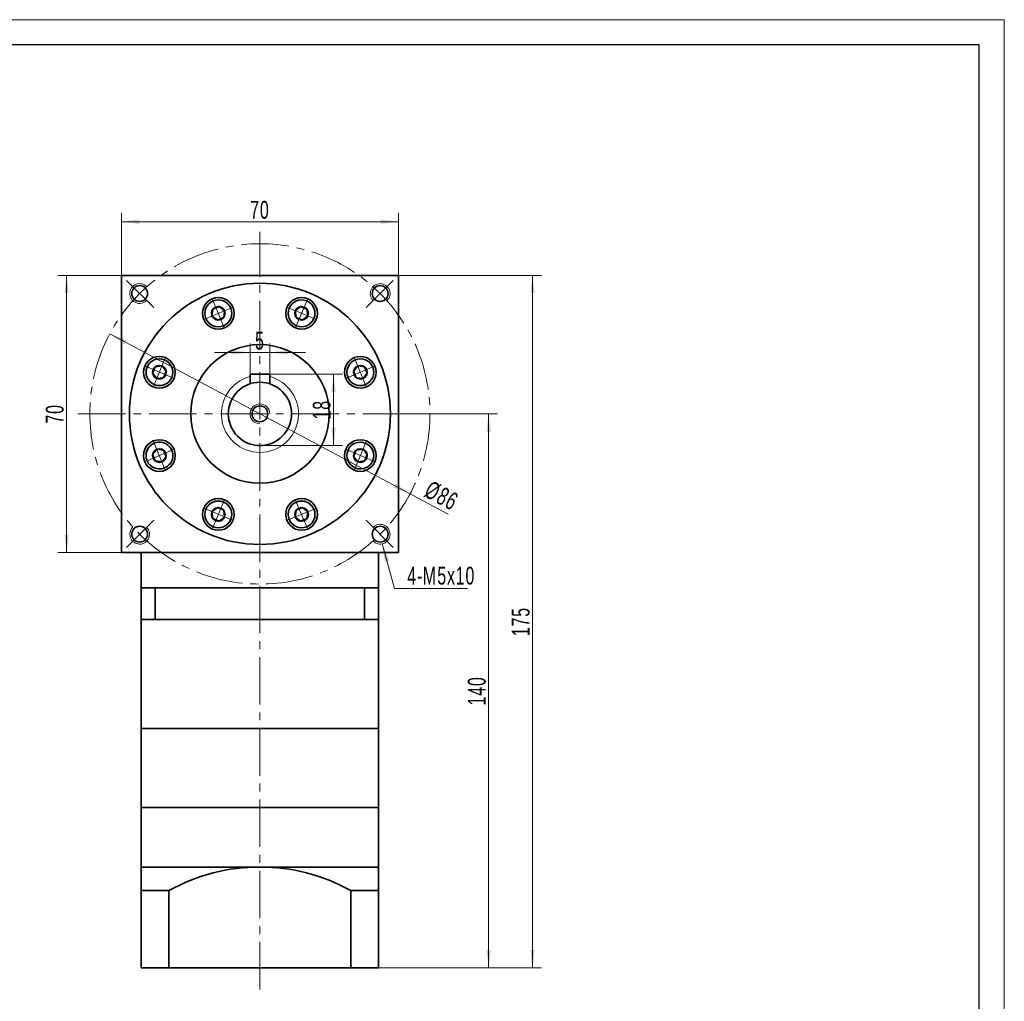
# Model space of a CAD drawing. Header units: millimetres. Extents: x 1405 to 1938, y -22 to 372.
# Tile 3 of 3: x 1689 to 1938, y 106 to 354. Entities that reach past the tile are written whole.
import ezdxf

# ---------------------------------------------------------------- set-up
doc = ezdxf.new("R2010")
doc.units = ezdxf.units.MM
doc.set_wipeout_variables(frame=1)
doc.linetypes.add('点画线', pattern=[18, 12, -2, 2, -2])
doc.layers.get('0').update_dxf_attribs({"lineweight": 35})
for name, color, linetype, lineweight in [('EB0_1', 7, 'Continuous', 35), ('中心线层', 1, '点画线', 18), ('图框_外框线', 7, 'Continuous', 18), ('尺寸线层', 3, 'Continuous', 18), ('粗实线层', 7, 'Continuous', 35)]:
    doc.layers.add(name, color=color, linetype=linetype, lineweight=lineweight)
doc.styles.add('标准', font='txt', dxfattribs={"width": 0.667})
doc.dimstyles.new('a4-1-1.5', dxfattribs={"dimtxt": 4.5, "dimasz": 4.5, "dimexe": 2.25, "dimexo": 0, "dimgap": 0.75, "dimtad": 1, "dimdec": 3, "dimdsep": 46, "dimtxsty": '标准', "dimblk": '_CAXARROW', "dimcen": 0, "dimdle": 9, "dimazin": 2, "dimtfac": 0.707107, "dimtdec": 3, "dimtix": 1, "dimtmove": 2, "dimatfit": 3, "dimfxl": 0, "dimfrac": 2, "dimtolj": 1, "dimarcsym": 0})

# ---------------------------------------------------------------- blocks, each defined once
blk = doc.blocks.new('*X25')
at = {"layer": '尺寸线层', "linetype": 'Continuous'}
for points in [[(1714.68, 303.08), (1719.18, 303.64), (1719.18, 302.52)], [(1784.68, 303.08), (1780.18, 303.64), (1780.18, 302.52)]]:
    blk.add_hatch(color=0, dxfattribs=at).paths.add_polyline_path(points, flags=0)
at = {"layer": '尺寸线层', "color": 0, "linetype": 'Continuous'}
for p, q in [((1714.68, 289.52), (1714.68, 305.33)), ((1784.68, 289.52), (1784.68, 305.33)), ((1714.68, 303.08), (1784.68, 303.08))]:
    blk.add_line(p, q, dxfattribs=at)
at = {"layer": '尺寸线层', "color": 0, "insert": (1749.68, 306.05), "char_height": 4.5, "width": 9, "attachment_point": 5, "line_spacing_factor": 1.15057, "style": '标准'}
blk.add_mtext('\\T1.1;70', dxfattribs=at)
blk = doc.blocks.new('_CAXARROW')
blk.add_hatch(color=0).paths.add_polyline_path([(0, 0), (-1, 0.125), (-1, -0.125)], flags=0)
blk = doc.blocks.new('*X26')
at = {"layer": '尺寸线层', "linetype": 'Continuous'}
for points in [[(1700.8, 289.52), (1701.36, 285.02), (1700.24, 285.02)], [(1700.8, 219.52), (1701.36, 224.02), (1700.24, 224.02)]]:
    blk.add_hatch(color=0, dxfattribs=at).paths.add_polyline_path(points, flags=0)
at = {"layer": '尺寸线层', "color": 0, "linetype": 'Continuous'}
for p, q in [((1714.68, 289.52), (1698.55, 289.52)), ((1700.8, 289.52), (1700.8, 219.52)), ((1714.68, 219.52), (1698.55, 219.52))]:
    blk.add_line(p, q, dxfattribs=at)
at = {"layer": '尺寸线层', "color": 0, "insert": (1697.82, 254.52), "char_height": 4.5, "width": 9, "attachment_point": 5, "rotation": 90, "line_spacing_factor": 1.15057, "style": '标准'}
blk.add_mtext('\\T1.1;70', dxfattribs=at)
blk = doc.blocks.new('*X27')
at = {"layer": '尺寸线层', "linetype": 'Continuous'}
for points in [[(1807.51, 254.52), (1808.07, 250.02), (1806.94, 250.02)], [(1807.51, 114.52), (1808.07, 119.02), (1806.94, 119.02)]]:
    blk.add_hatch(color=0, dxfattribs=at).paths.add_polyline_path(points, flags=0)
at = {"layer": '尺寸线层', "color": 0, "linetype": 'Continuous'}
for p, q in [((1787.68, 254.52), (1809.76, 254.52)), ((1807.51, 254.52), (1807.51, 114.52)), ((1779.68, 114.52), (1809.76, 114.52))]:
    blk.add_line(p, q, dxfattribs=at)
at = {"layer": '尺寸线层', "color": 0, "insert": (1804.53, 184.52), "char_height": 4.5, "width": 11.9606, "attachment_point": 5, "rotation": 90, "line_spacing_factor": 1.15057, "style": '标准'}
blk.add_mtext('\\T1.1;140', dxfattribs=at)
blk = doc.blocks.new('*X28')
at = {"layer": '尺寸线层', "linetype": 'Continuous'}
for points in [[(1818.61, 289.52), (1819.18, 285.02), (1818.05, 285.02)], [(1818.61, 114.52), (1819.18, 119.02), (1818.05, 119.02)]]:
    blk.add_hatch(color=0, dxfattribs=at).paths.add_polyline_path(points, flags=0)
at = {"layer": '尺寸线层', "color": 0, "linetype": 'Continuous'}
for p, q in [((1784.68, 289.52), (1820.86, 289.52)), ((1818.61, 289.52), (1818.61, 114.52)), ((1779.68, 114.52), (1820.86, 114.52))]:
    blk.add_line(p, q, dxfattribs=at)
at = {"layer": '尺寸线层', "color": 0, "insert": (1815.64, 202.02), "char_height": 4.5, "width": 11.6685, "attachment_point": 5, "rotation": 90, "line_spacing_factor": 1.15057, "style": '标准'}
blk.add_mtext('\\T1.1;175', dxfattribs=at)
blk = doc.blocks.new('*X29')
at = {"layer": '中心线层', "linetype": '点画线', "lineweight": 18}
for p, q in [((0, -3.89), (0, 3.89)), ((-3.89, 0), (3.89, 0))]:
    blk.add_line(p, q, dxfattribs=at)
at = {"layer": '粗实线层'}
for p, q in [((-1.73, 0), (-0.87, 1.5)), ((-1.73, 0), (-0.87, -1.5)), ((-0.87, 1.5), (0.87, 1.5)), ((1.73, 0), (0.87, 1.5)), ((1.73, 0), (0.87, 1.5)), ((1.73, 0), (0.87, -1.5)), ((-0.87, -1.5), (0.87, -1.5))]:
    blk.add_line(p, q, dxfattribs=at)
blk.add_circle((0, 0), 1.73, dxfattribs=at)
for start, end in [(0, 180), (180, 360)]:
    blk.add_arc((0, 0), 3.39, start, end, dxfattribs=at)
blk = doc.blocks.new('*X30')
at = {"layer": '尺寸线层', "linetype": 'Continuous'}
for points in [[(1711.72, 274.74), (1715.43, 272.12), (1715.96, 273.12)], [(1787.63, 234.3), (1783.39, 235.92), (1783.92, 236.91)]]:
    blk.add_hatch(color=0, dxfattribs=at).paths.add_polyline_path(points, flags=0)
at = {"layer": '尺寸线层', "color": 0, "linetype": 'Continuous'}
blk.add_line((1797.31, 229.14), (1711.72, 274.74), dxfattribs=at)
at = {"layer": '尺寸线层', "color": 0, "insert": (1795.6, 233.81), "char_height": 4.5, "width": 14.8161, "attachment_point": 5, "rotation": 331.9538, "line_spacing_factor": 1.15057, "style": '标准'}
blk.add_mtext('\\T1.1;%%C86', dxfattribs=at)
blk = doc.blocks.new('*X31')
at = {"layer": '尺寸线层', "linetype": 'Continuous'}
blk.add_hatch(color=0, dxfattribs=at).paths.add_polyline_path([(-4.08, 11.24), (-2.33, 7.05), (-3.42, 6.75)], flags=0)
at = {"layer": '尺寸线层', "color": 0, "linetype": 'Continuous'}
blk.add_line((-4.08, 11.24), (-0.96, 0), dxfattribs=at)
at = {"layer": '尺寸线层', "color": 0}
for p, q in [((-0.96, 0), (0, 0)), ((0, 0), (17.48, 0)), ((0, 0), (0, 0))]:
    blk.add_line(p, q, dxfattribs=at)
at = {"layer": '尺寸线层', "color": 0, "insert": (2.25, 0.9), "char_height": 4.5, "width": 30.4628, "attachment_point": 7, "line_spacing_factor": 1.15057, "style": '标准'}
blk.add_mtext('\\T1.1;4-M5x10', dxfattribs=at)
blk = doc.blocks.new('*X32')
at = {"layer": '尺寸线层', "linetype": 'Continuous'}
for points in [[(1768.3, 264.52), (1768.86, 260.02), (1767.74, 260.02)], [(1768.3, 246.52), (1768.86, 251.02), (1767.74, 251.02)]]:
    blk.add_hatch(color=0, dxfattribs=at).paths.add_polyline_path(points, flags=0)
at = {"layer": '尺寸线层', "color": 0, "linetype": 'Continuous'}
for p, q in [((1752.18, 264.52), (1770.55, 264.52)), ((1768.3, 264.52), (1768.3, 246.52)), ((1749.68, 246.52), (1770.55, 246.52))]:
    blk.add_line(p, q, dxfattribs=at)
at = {"layer": '尺寸线层', "color": 0, "insert": (1765.32, 255.56), "char_height": 4.5, "width": 9, "attachment_point": 5, "rotation": 90, "line_spacing_factor": 1.15057, "style": '标准'}
blk.add_mtext('\\T1.1;18', dxfattribs=at)
blk = doc.blocks.new('*X33')
at = {"layer": '尺寸线层', "linetype": 'Continuous'}
for points in [[(1747.18, 270.04), (1742.68, 269.48), (1742.68, 270.61)], [(1752.18, 270.04), (1756.68, 269.48), (1756.68, 270.61)]]:
    blk.add_hatch(color=0, dxfattribs=at).paths.add_polyline_path(points, flags=0)
at = {"layer": '尺寸线层', "color": 0, "linetype": 'Continuous'}
for p, q in [((1747.18, 264.52), (1747.18, 272.29)), ((1752.18, 264.52), (1752.18, 272.29)), ((1761.18, 270.04), (1738.18, 270.04))]:
    blk.add_line(p, q, dxfattribs=at)
at = {"layer": '尺寸线层', "color": 0, "insert": (1749.68, 272.97), "char_height": 4.5, "width": 9, "attachment_point": 5, "line_spacing_factor": 1.15057, "style": '标准'}
blk.add_mtext('\\T1.1;5', dxfattribs=at)

msp = doc.modelspace()

# ---------------------------------------------------------------- linework, layer by layer
at = {"layer": 'EB0_1'}
for p, q in [((1719.6753, 210.5192), (1719.6753, 175.0192)), ((1779.6753, 210.5192), (1719.6753, 210.5192)), ((1779.6753, 210.5192), (1779.6753, 175.0192)), ((1779.6753, 202.5192), (1719.6753, 202.5192)), ((1719.6753, 155.0192), (1779.6753, 155.0192))]:
    msp.add_line(p, q, dxfattribs=at)
at = {"layer": 'EB0_1', "linetype": 'Continuous', "lineweight": 35}
for p, q in [((1719.6753, 155.0192), (1779.6753, 155.0192)), ((1719.6753, 155.0192), (1719.6753, 132.0192)), ((1779.6753, 114.5192), (1779.6753, 155.0192)), ((1719.6753, 132.0192), (1719.6753, 114.5192)), ((1779.6753, 114.5192), (1719.6753, 114.5192))]:
    msp.add_line(p, q, dxfattribs=at)
at = {"layer": '中心线层'}
for p, q in [((1749.6753, 109.0835), (1749.6753, 300.5192)), ((1722.8326, 281.3618), (1715.9506, 288.2439)), ((1776.5179, 281.3618), (1783.3999, 288.2439)), ((1703.6753, 254.5192), (1795.6753, 254.5192)), ((1722.8326, 227.6766), (1715.9506, 220.7946)), ((1776.5179, 227.6766), (1783.3999, 220.7946))]:
    msp.add_line(p, q, dxfattribs=at)
at = {"layer": '粗实线层'}
for p, q in [((1714.6753, 289.5192), (1714.6753, 219.5192)), ((1714.6753, 289.5192), (1784.6753, 289.5192)), ((1784.6753, 289.5192), (1784.6753, 219.5192)), ((1752.1753, 264.5192), (1747.1753, 264.5192)), ((1747.1753, 264.5192), (1747.1753, 262.1185)), ((1752.1753, 264.5192), (1752.1753, 262.1185)), ((1784.6753, 219.5192), (1714.6753, 219.5192)), ((1719.6753, 210.5192), (1719.6753, 219.5192)), ((1779.6753, 210.5192), (1779.6753, 219.5192)), ((1723.2178, 210.5192), (1723.2178, 202.5192)), ((1776.1328, 210.5192), (1776.1328, 202.5192)), ((1779.6753, 175.0192), (1719.6753, 175.0192)), ((1719.6753, 175.0192), (1719.6753, 155.0192)), ((1779.6753, 155.0192), (1779.6753, 175.0192)), ((1719.6753, 140.0192), (1779.6753, 140.0192)), ((1724.6753, 134.0725), (1719.6753, 134.0725)), ((1726.6753, 134.0725), (1719.6753, 134.0725)), ((1726.6753, 134.0725), (1726.6753, 114.5192)), ((1726.6753, 134.0725), (1726.6753, 114.5192)), ((1772.6753, 134.0725), (1772.6753, 114.5192)), ((1772.6753, 134.0725), (1772.6753, 114.5192)), ((1772.6753, 134.0725), (1779.6753, 134.0725))]:
    msp.add_line(p, q, dxfattribs=at)
for centre, radius in [((1749.6753, 254.5192), 33), ((1719.2697, 284.9248), 2), ((1780.0809, 284.9248), 2), ((1739.1515, 279.9259), 4), ((1749.6753, 254.5192), 17.5), ((1749.6753, 254.5192), 8), ((1749.6753, 254.5192), 2), ((1719.2697, 224.1136), 2), ((1780.0809, 224.1136), 2)]:
    msp.add_circle(centre, radius, dxfattribs=at)
at = {"layer": '粗实线层', "lineweight": 18}
for centre, radius, start, end in [((1719.2697, 284.9248), 2.5, 43.33419, 315), ((1780.0809, 284.9248), 2.5, 313.33419, 225), ((1749.6753, 254.5192), 9.75, 104.857166, 75.142834), ((1749.6753, 254.5192), 2.5, 0, 270), ((1780.0809, 224.1136), 2.5, 223.33419, 135), ((1719.2697, 224.1136), 2.5, 133.33419, 45)]:
    msp.add_arc(centre, radius, start, end, dxfattribs=at)
at = {"layer": '粗实线层'}
msp.add_arc((1749.6753, 92.5675), 47.4517, 61.006989, 118.993011, dxfattribs=at)

# ---------------------------------------------------------------- block references
at = {"layer": '尺寸线层'}
msp.add_blockref('*X31', (1784.6788, 210.4284), dxfattribs=at)

# ---------------------------------------------------------------- dimensions: what is measured, and where the dimension line sits
for base, p1, p2, angle, picture, middle in [((1784.6753, 303.0785), (1714.6753, 289.5192), (1784.6753, 289.5192), 0, '*X25', (1749.6753, 306.0541)), ((1700.7993, 219.5192), (1714.6753, 289.5192), (1714.6753, 219.5192), 270, '*X26', (1697.8236, 254.5192)), ((1818.6128, 114.5192), (1784.6753, 289.5192), (1779.6753, 114.5192), 270, '*X28', (1815.6372, 202.0192)), ((1807.5054, 114.5192), (1787.6753, 254.5192), (1779.6753, 114.5192), 270, '*X27', (1804.5297, 184.5192))]:
    dim = msp.add_linear_dim(base=base, p1=p1, p2=p2, angle=angle, dimstyle='a4-1-1.5', override={"dimsah": 1, "dimtfill": 1, "dimtzin": 8}, dxfattribs=at)
    dim.commit()
    dim.dimension.update_dxf_attribs({"geometry": picture, "text_midpoint": middle})

# ---------------------------------------------------------------- next in the draw order: wipeouts: each hides what was drawn before it
for points in [[(1742.2834, 281.2232), (1742.2753, 281.2426), (1742.2671, 281.262), (1742.2587, 281.2813), (1742.2502, 281.3006), (1742.2416, 281.3198), (1742.2329, 281.339), (1742.2241, 281.3581), (1742.2151, 281.3771), (1742.2061, 281.3961), (1742.1969, 281.4151), (1742.1876, 281.4339), (1742.1781, 281.4528), (1742.1686, 281.4715), (1742.159, 281.4902), (1742.1492, 281.5089), (1742.1393, 281.5275), (1742.1293, 281.546), (1742.1192, 281.5644), (1742.1089, 281.5828), (1742.0986, 281.6012), (1742.0881, 281.6194), (1742.0776, 281.6377), (1742.0669, 281.6558), (1742.0561, 281.6739), (1742.0452, 281.6919), (1742.0341, 281.7098), (1742.023, 281.7277), (1742.0118, 281.7455), (1742.0004, 281.7632), (1741.9889, 281.7808), (1741.9889, 281.7808), (1741.9003, 281.9098), (1741.8059, 282.0345), (1741.7058, 282.1547), (1741.6003, 282.2702), (1741.4895, 282.3806), (1741.3738, 282.4859), (1741.2533, 282.5857), (1741.1283, 282.6798), (1740.9992, 282.7681), (1740.8661, 282.8503), (1740.7294, 282.9263), (1740.5893, 282.9959), (1740.4461, 283.0589), (1740.3002, 283.1153), (1740.1518, 283.1649), (1740.0013, 283.2076), (1739.849, 283.2433), (1739.6952, 283.272), (1739.5403, 283.2935), (1739.3845, 283.3079), (1739.2283, 283.315), (1739.0718, 283.315), (1738.9156, 283.3077), (1738.7598, 283.2932), (1738.6049, 283.2715), (1738.4511, 283.2428), (1738.2988, 283.2069), (1738.1484, 283.1641), (1738, 283.1144), (1737.8542, 283.0578), (1737.8542, 283.0578), (1737.7111, 282.9947), (1737.571, 282.9249), (1737.4344, 282.8488), (1737.3013, 282.7665), (1737.1723, 282.6781), (1737.0474, 282.5839), (1736.927, 282.484), (1736.8114, 282.3786), (1736.7007, 282.2681), (1736.5953, 282.1525), (1736.4953, 282.0322), (1736.4009, 281.9074), (1736.3124, 281.7784), (1736.23, 281.6455), (1736.1538, 281.5089), (1736.0839, 281.3689), (1736.0206, 281.2258), (1735.964, 281.08), (1735.9141, 280.9317), (1735.8712, 280.7813), (1735.8352, 280.6291), (1735.8063, 280.4753), (1735.7845, 280.3204), (1735.7699, 280.1647), (1735.7625, 280.0084), (1735.7623, 279.852), (1735.7693, 279.6957), (1735.7835, 279.5399), (1735.8049, 279.385), (1735.8334, 279.2311), (1735.8334, 279.2311), (1735.8378, 279.2106), (1735.8423, 279.19), (1735.8469, 279.1695), (1735.8517, 279.1489), (1735.8566, 279.1285), (1735.8616, 279.108), (1735.8668, 279.0876), (1735.872, 279.0672), (1735.8774, 279.0469), (1735.8829, 279.0266), (1735.8886, 279.0063), (1735.8944, 278.986), (1735.9003, 278.9658), (1735.9063, 278.9457), (1735.9124, 278.9255), (1735.9187, 278.9054), (1735.9251, 278.8854), (1735.9316, 278.8654), (1735.9383, 278.8454), (1735.945, 278.8255), (1735.9519, 278.8056), (1735.959, 278.7857), (1735.9661, 278.7659), (1735.9734, 278.7462), (1735.9808, 278.7264), (1735.9883, 278.7068), (1735.9959, 278.6872), (1736.0036, 278.6676), (1736.0115, 278.6481), (1736.0195, 278.6286), (1736.0195, 278.6286), (1736.0917, 278.4665), (1736.1723, 278.3083), (1736.261, 278.1546), (1736.3577, 278.0058), (1736.462, 277.8622), (1736.5737, 277.7243), (1736.6925, 277.5924), (1736.8179, 277.4669), (1736.9498, 277.3481), (1737.0878, 277.2364), (1737.2314, 277.1321), (1737.3802, 277.0354), (1737.5339, 276.9467), (1737.692, 276.8661), (1737.8542, 276.7939), (1738.0199, 276.7303), (1738.1887, 276.6755), (1738.3601, 276.6296), (1738.5337, 276.5927), (1738.709, 276.5649), (1738.8855, 276.5463), (1739.0627, 276.5371), (1739.2402, 276.5371), (1739.4174, 276.5463), (1739.594, 276.5649), (1739.7692, 276.5927), (1739.9429, 276.6296), (1740.1143, 276.6755), (1740.2831, 276.7303), (1740.4488, 276.7939), (1740.4488, 276.7939), (1740.6109, 276.8661), (1740.769, 276.9467), (1740.9227, 277.0354), (1741.0716, 277.1321), (1741.2152, 277.2364), (1741.3531, 277.3481), (1741.485, 277.4669), (1741.6105, 277.5924), (1741.7292, 277.7243), (1741.8409, 277.8622), (1741.9453, 278.0058), (1742.0419, 278.1546), (1742.1307, 278.3083), (1742.2112, 278.4665), (1742.2834, 278.6286), (1742.347, 278.7943), (1742.4019, 278.9631), (1742.4478, 279.1345), (1742.4847, 279.3081), (1742.5125, 279.4834), (1742.531, 279.6599), (1742.5403, 279.8372), (1742.5403, 280.0146), (1742.531, 280.1919), (1742.5125, 280.3684), (1742.4847, 280.5437), (1742.4478, 280.7173), (1742.4019, 280.8887), (1742.347, 281.0575)], [(1763.331, 278.6286), (1763.339, 278.6481), (1763.3469, 278.6676), (1763.3546, 278.6872), (1763.3623, 278.7068), (1763.3698, 278.7264), (1763.3772, 278.7462), (1763.3844, 278.7659), (1763.3916, 278.7857), (1763.3986, 278.8056), (1763.4055, 278.8255), (1763.4123, 278.8454), (1763.4189, 278.8654), (1763.4254, 278.8854), (1763.4318, 278.9054), (1763.4381, 278.9255), (1763.4443, 278.9457), (1763.4503, 278.9658), (1763.4562, 278.986), (1763.4619, 279.0063), (1763.4676, 279.0266), (1763.4731, 279.0469), (1763.4785, 279.0672), (1763.4838, 279.0876), (1763.4889, 279.108), (1763.4939, 279.1285), (1763.4988, 279.1489), (1763.5036, 279.1695), (1763.5082, 279.19), (1763.5127, 279.2106), (1763.5171, 279.2311), (1763.5171, 279.2311), (1763.5456, 279.385), (1763.567, 279.5399), (1763.5812, 279.6957), (1763.5883, 279.852), (1763.5881, 280.0084), (1763.5806, 280.1647), (1763.566, 280.3204), (1763.5442, 280.4753), (1763.5153, 280.6291), (1763.4794, 280.7813), (1763.4364, 280.9317), (1763.3865, 281.08), (1763.3299, 281.2258), (1763.2666, 281.3689), (1763.1968, 281.5089), (1763.1205, 281.6455), (1763.0381, 281.7784), (1762.9496, 281.9074), (1762.8553, 282.0322), (1762.7553, 282.1525), (1762.6498, 282.2681), (1762.5392, 282.3786), (1762.4235, 282.484), (1762.3031, 282.5839), (1762.1783, 282.6781), (1762.0492, 282.7665), (1761.9162, 282.8488), (1761.7795, 282.9249), (1761.6395, 282.9947), (1761.4964, 283.0578), (1761.4964, 283.0578), (1761.3505, 283.1144), (1761.2022, 283.1641), (1761.0517, 283.2069), (1760.8994, 283.2428), (1760.7457, 283.2715), (1760.5907, 283.2932), (1760.435, 283.3077), (1760.2787, 283.315), (1760.1223, 283.315), (1759.966, 283.3079), (1759.8102, 283.2935), (1759.6553, 283.272), (1759.5015, 283.2433), (1759.3492, 283.2076), (1759.1987, 283.1649), (1759.0503, 283.1153), (1758.9044, 283.0589), (1758.7613, 282.9959), (1758.6212, 282.9263), (1758.4844, 282.8503), (1758.3513, 282.7681), (1758.2222, 282.6798), (1758.0972, 282.5857), (1757.9768, 282.4859), (1757.861, 282.3806), (1757.7503, 282.2702), (1757.6447, 282.1547), (1757.5446, 282.0345), (1757.4502, 281.9098), (1757.3616, 281.7808), (1757.3616, 281.7808), (1757.3501, 281.7632), (1757.3388, 281.7455), (1757.3275, 281.7277), (1757.3164, 281.7098), (1757.3054, 281.6919), (1757.2945, 281.6739), (1757.2837, 281.6558), (1757.273, 281.6377), (1757.2624, 281.6194), (1757.2519, 281.6012), (1757.2416, 281.5828), (1757.2314, 281.5644), (1757.2212, 281.546), (1757.2112, 281.5275), (1757.2014, 281.5089), (1757.1916, 281.4902), (1757.1819, 281.4715), (1757.1724, 281.4528), (1757.163, 281.4339), (1757.1537, 281.4151), (1757.1445, 281.3961), (1757.1354, 281.3771), (1757.1264, 281.3581), (1757.1176, 281.339), (1757.1089, 281.3198), (1757.1003, 281.3006), (1757.0918, 281.2813), (1757.0835, 281.262), (1757.0752, 281.2426), (1757.0671, 281.2232), (1757.0671, 281.2232), (1757.0035, 281.0575), (1756.9487, 280.8887), (1756.9027, 280.7173), (1756.8658, 280.5437), (1756.8381, 280.3684), (1756.8195, 280.1919), (1756.8102, 280.0146), (1756.8102, 279.8372), (1756.8195, 279.6599), (1756.8381, 279.4834), (1756.8658, 279.3081), (1756.9027, 279.1345), (1756.9487, 278.9631), (1757.0035, 278.7943), (1757.0671, 278.6286), (1757.1393, 278.4665), (1757.2199, 278.3083), (1757.3086, 278.1546), (1757.4053, 278.0058), (1757.5096, 277.8622), (1757.6213, 277.7243), (1757.74, 277.5924), (1757.8655, 277.4669), (1757.9974, 277.3481), (1758.1354, 277.2364), (1758.2789, 277.1321), (1758.4278, 277.0354), (1758.5815, 276.9467), (1758.7396, 276.8661), (1758.9018, 276.7939), (1758.9018, 276.7939), (1759.0675, 276.7303), (1759.2362, 276.6755), (1759.4077, 276.6296), (1759.5813, 276.5927), (1759.7566, 276.5649), (1759.9331, 276.5463), (1760.1103, 276.5371), (1760.2878, 276.5371), (1760.465, 276.5463), (1760.6415, 276.5649), (1760.8168, 276.5927), (1760.9904, 276.6296), (1761.1619, 276.6755), (1761.3307, 276.7303), (1761.4964, 276.7939), (1761.6585, 276.8661), (1761.8166, 276.9467), (1761.9703, 277.0354), (1762.1192, 277.1321), (1762.2628, 277.2364), (1762.4007, 277.3481), (1762.5326, 277.4669), (1762.6581, 277.5924), (1762.7768, 277.7243), (1762.8885, 277.8622), (1762.9928, 278.0058), (1763.0895, 278.1546), (1763.1782, 278.3083), (1763.2588, 278.4665)], [(1725.5659, 268.175), (1725.5464, 268.1829), (1725.5269, 268.1908), (1725.5073, 268.1986), (1725.4877, 268.2062), (1725.468, 268.2137), (1725.4483, 268.2211), (1725.4285, 268.2284), (1725.4087, 268.2355), (1725.3889, 268.2425), (1725.369, 268.2494), (1725.3491, 268.2562), (1725.3291, 268.2628), (1725.3091, 268.2694), (1725.289, 268.2758), (1725.2689, 268.282), (1725.2488, 268.2882), (1725.2286, 268.2942), (1725.2084, 268.3001), (1725.1882, 268.3059), (1725.1679, 268.3115), (1725.1476, 268.3171), (1725.1272, 268.3225), (1725.1069, 268.3277), (1725.0864, 268.3329), (1725.066, 268.3379), (1725.0455, 268.3428), (1725.025, 268.3475), (1725.0045, 268.3522), (1724.9839, 268.3567), (1724.9633, 268.361), (1724.9633, 268.361), (1724.8095, 268.3896), (1724.6545, 268.411), (1724.4988, 268.4252), (1724.3425, 268.4322), (1724.186, 268.432), (1724.0298, 268.4246), (1723.874, 268.41), (1723.7191, 268.3882), (1723.5654, 268.3593), (1723.4131, 268.3233), (1723.2627, 268.2803), (1723.1144, 268.2305), (1722.9686, 268.1738), (1722.8256, 268.1105), (1722.6856, 268.0407), (1722.549, 267.9645), (1722.416, 267.882), (1722.287, 267.7936), (1722.1622, 267.6992), (1722.0419, 267.5992), (1721.9264, 267.4938), (1721.8158, 267.3831), (1721.7105, 267.2675), (1721.6106, 267.1471), (1721.5163, 267.0222), (1721.428, 266.8931), (1721.3456, 266.7601), (1721.2695, 266.6234), (1721.1998, 266.4834), (1721.1366, 266.3403), (1721.1366, 266.3403), (1721.0801, 266.1944), (1721.0304, 266.0461), (1720.9876, 265.8956), (1720.9517, 265.7434), (1720.9229, 265.5896), (1720.9013, 265.4347), (1720.8868, 265.2789), (1720.8795, 265.1227), (1720.8794, 264.9662), (1720.8866, 264.8099), (1720.901, 264.6542), (1720.9225, 264.4992), (1720.9511, 264.3454), (1720.9868, 264.1931), (1721.0295, 264.0426), (1721.0791, 263.8943), (1721.1355, 263.7484), (1721.1986, 263.6052), (1721.2682, 263.4651), (1721.3442, 263.3284), (1721.4264, 263.1953), (1721.5147, 263.0661), (1721.6088, 262.9412), (1721.7086, 262.8207), (1721.8138, 262.705), (1721.9243, 262.5942), (1722.0398, 262.4887), (1722.16, 262.3886), (1722.2847, 262.2941), (1722.4136, 262.2055), (1722.4136, 262.2055), (1722.4313, 262.1941), (1722.449, 262.1827), (1722.4668, 262.1715), (1722.4847, 262.1603), (1722.5026, 262.1493), (1722.5206, 262.1384), (1722.5387, 262.1276), (1722.5568, 262.1169), (1722.575, 262.1063), (1722.5933, 262.0959), (1722.6116, 262.0855), (1722.63, 262.0753), (1722.6485, 262.0652), (1722.667, 262.0552), (1722.6856, 262.0453), (1722.7042, 262.0355), (1722.7229, 262.0259), (1722.7417, 262.0163), (1722.7605, 262.0069), (1722.7794, 261.9976), (1722.7984, 261.9884), (1722.8174, 261.9793), (1722.8364, 261.9704), (1722.8555, 261.9615), (1722.8747, 261.9528), (1722.8939, 261.9442), (1722.9132, 261.9358), (1722.9325, 261.9274), (1722.9519, 261.9192), (1722.9713, 261.911), (1722.9713, 261.911), (1723.137, 261.8474), (1723.3058, 261.7926), (1723.4772, 261.7467), (1723.6508, 261.7098), (1723.8261, 261.682), (1724.0026, 261.6634), (1724.1798, 261.6542), (1724.3573, 261.6542), (1724.5346, 261.6634), (1724.7111, 261.682), (1724.8864, 261.7098), (1725.06, 261.7467), (1725.2314, 261.7926), (1725.4002, 261.8474), (1725.5659, 261.911), (1725.728, 261.9832), (1725.8861, 262.0638), (1726.0398, 262.1525), (1726.1887, 262.2492), (1726.3323, 262.3535), (1726.4702, 262.4652), (1726.6021, 262.584), (1726.7276, 262.7095), (1726.8464, 262.8414), (1726.958, 262.9793), (1727.0624, 263.1229), (1727.159, 263.2717), (1727.2478, 263.4254), (1727.3283, 263.5836), (1727.4005, 263.7457), (1727.4005, 263.7457), (1727.4641, 263.9114), (1727.519, 264.0802), (1727.5649, 264.2516), (1727.6018, 264.4252), (1727.6296, 264.6005), (1727.6481, 264.777), (1727.6574, 264.9543), (1727.6574, 265.1317), (1727.6481, 265.309), (1727.6296, 265.4855), (1727.6018, 265.6608), (1727.5649, 265.8344), (1727.519, 266.0058), (1727.4641, 266.1746), (1727.4005, 266.3403), (1727.3283, 266.5024), (1727.2478, 266.6606), (1727.159, 266.8143), (1727.0624, 266.9631), (1726.958, 267.1067), (1726.8464, 267.2446), (1726.7276, 267.3765), (1726.6021, 267.502), (1726.4702, 267.6208), (1726.3323, 267.7325), (1726.1887, 267.8368), (1726.0398, 267.9334), (1725.8861, 268.0222), (1725.728, 268.1028)], [(1776.3792, 261.911), (1776.3987, 261.9192), (1776.418, 261.9274), (1776.4374, 261.9358), (1776.4566, 261.9442), (1776.4759, 261.9528), (1776.495, 261.9615), (1776.5141, 261.9704), (1776.5332, 261.9793), (1776.5522, 261.9884), (1776.5711, 261.9976), (1776.59, 262.0069), (1776.6088, 262.0163), (1776.6276, 262.0259), (1776.6463, 262.0355), (1776.6649, 262.0453), (1776.6835, 262.0552), (1776.702, 262.0652), (1776.7205, 262.0753), (1776.7389, 262.0855), (1776.7572, 262.0959), (1776.7755, 262.1063), (1776.7937, 262.1169), (1776.8118, 262.1276), (1776.8299, 262.1384), (1776.8479, 262.1493), (1776.8659, 262.1603), (1776.8837, 262.1715), (1776.9015, 262.1827), (1776.9193, 262.1941), (1776.9369, 262.2055), (1776.9369, 262.2055), (1777.0658, 262.2941), (1777.1905, 262.3886), (1777.3108, 262.4887), (1777.4262, 262.5942), (1777.5367, 262.705), (1777.6419, 262.8207), (1777.7417, 262.9412), (1777.8359, 263.0661), (1777.9241, 263.1953), (1778.0064, 263.3284), (1778.0823, 263.4651), (1778.1519, 263.6052), (1778.215, 263.7484), (1778.2714, 263.8943), (1778.321, 264.0426), (1778.3637, 264.1931), (1778.3994, 264.3454), (1778.4281, 264.4992), (1778.4496, 264.6542), (1778.4639, 264.8099), (1778.4711, 264.9662), (1778.471, 265.1227), (1778.4637, 265.2789), (1778.4492, 265.4347), (1778.4276, 265.5896), (1778.3988, 265.7434), (1778.363, 265.8956), (1778.3201, 266.0461), (1778.2704, 266.1944), (1778.2139, 266.3403), (1778.2139, 266.3403), (1778.1507, 266.4834), (1778.081, 266.6234), (1778.0049, 266.7601), (1777.9226, 266.8931), (1777.8342, 267.0222), (1777.74, 267.1471), (1777.6401, 267.2675), (1777.5347, 267.3831), (1777.4241, 267.4938), (1777.3086, 267.5992), (1777.1883, 267.6992), (1777.0635, 267.7936), (1776.9345, 267.882), (1776.8015, 267.9645), (1776.6649, 268.0407), (1776.525, 268.1105), (1776.3819, 268.1738), (1776.2361, 268.2305), (1776.0878, 268.2803), (1775.9374, 268.3233), (1775.7851, 268.3593), (1775.6314, 268.3882), (1775.4765, 268.41), (1775.3207, 268.4246), (1775.1645, 268.432), (1775.008, 268.4322), (1774.8518, 268.4252), (1774.696, 268.411), (1774.541, 268.3896), (1774.3872, 268.361), (1774.3872, 268.361), (1774.3666, 268.3567), (1774.3461, 268.3522), (1774.3255, 268.3475), (1774.305, 268.3428), (1774.2845, 268.3379), (1774.2641, 268.3329), (1774.2437, 268.3277), (1774.2233, 268.3225), (1774.2029, 268.3171), (1774.1826, 268.3115), (1774.1624, 268.3059), (1774.1421, 268.3001), (1774.1219, 268.2942), (1774.1017, 268.2882), (1774.0816, 268.282), (1774.0615, 268.2758), (1774.0414, 268.2694), (1774.0214, 268.2628), (1774.0015, 268.2562), (1773.9815, 268.2494), (1773.9616, 268.2425), (1773.9418, 268.2355), (1773.922, 268.2284), (1773.9022, 268.2211), (1773.8825, 268.2137), (1773.8628, 268.2062), (1773.8432, 268.1986), (1773.8237, 268.1908), (1773.8041, 268.1829), (1773.7847, 268.175), (1773.7847, 268.175), (1773.6225, 268.1028), (1773.4644, 268.0222), (1773.3107, 267.9334), (1773.1618, 267.8368), (1773.0183, 267.7325), (1772.8803, 267.6208), (1772.7484, 267.502), (1772.6229, 267.3765), (1772.5042, 267.2446), (1772.3925, 267.1067), (1772.2882, 266.9631), (1772.1915, 266.8143), (1772.1028, 266.6606), (1772.0222, 266.5024), (1771.95, 266.3403), (1771.8864, 266.1746), (1771.8316, 266.0058), (1771.7856, 265.8344), (1771.7487, 265.6608), (1771.721, 265.4855), (1771.7024, 265.309), (1771.6931, 265.1317), (1771.6931, 264.9543), (1771.7024, 264.777), (1771.721, 264.6005), (1771.7487, 264.4252), (1771.7856, 264.2516), (1771.8316, 264.0802), (1771.8864, 263.9114), (1771.95, 263.7457), (1771.95, 263.7457), (1772.0222, 263.5836), (1772.1028, 263.4254), (1772.1915, 263.2717), (1772.2882, 263.1229), (1772.3925, 262.9793), (1772.5042, 262.8414), (1772.6229, 262.7095), (1772.7484, 262.584), (1772.8803, 262.4652), (1773.0183, 262.3535), (1773.1618, 262.2492), (1773.3107, 262.1525), (1773.4644, 262.0638), (1773.6225, 261.9832), (1773.7847, 261.911), (1773.9503, 261.8474), (1774.1191, 261.7926), (1774.2906, 261.7467), (1774.4642, 261.7098), (1774.6395, 261.682), (1774.816, 261.6634), (1774.9932, 261.6542), (1775.1707, 261.6542), (1775.3479, 261.6634), (1775.5244, 261.682), (1775.6997, 261.7098), (1775.8733, 261.7467), (1776.0448, 261.7926), (1776.2136, 261.8474)], [(1722.9713, 247.1274), (1722.9519, 247.1192), (1722.9325, 247.111), (1722.9132, 247.1027), (1722.8939, 247.0942), (1722.8747, 247.0856), (1722.8555, 247.0769), (1722.8364, 247.068), (1722.8174, 247.0591), (1722.7984, 247.05), (1722.7794, 247.0408), (1722.7605, 247.0315), (1722.7417, 247.0221), (1722.7229, 247.0125), (1722.7042, 247.0029), (1722.6856, 246.9931), (1722.667, 246.9832), (1722.6485, 246.9732), (1722.63, 246.9631), (1722.6116, 246.9529), (1722.5933, 246.9425), (1722.575, 246.9321), (1722.5568, 246.9215), (1722.5387, 246.9108), (1722.5206, 246.9), (1722.5026, 246.8891), (1722.4847, 246.8781), (1722.4668, 246.8669), (1722.449, 246.8557), (1722.4313, 246.8443), (1722.4136, 246.8329), (1722.4136, 246.8329), (1722.2847, 246.7443), (1722.16, 246.6498), (1722.0398, 246.5497), (1721.9243, 246.4442), (1721.8138, 246.3334), (1721.7086, 246.2177), (1721.6088, 246.0972), (1721.5147, 245.9723), (1721.4264, 245.8431), (1721.3442, 245.71), (1721.2682, 245.5733), (1721.1986, 245.4332), (1721.1355, 245.29), (1721.0791, 245.1441), (1721.0295, 244.9958), (1720.9868, 244.8453), (1720.9511, 244.693), (1720.9225, 244.5392), (1720.901, 244.3842), (1720.8866, 244.2285), (1720.8794, 244.0722), (1720.8795, 243.9158), (1720.8868, 243.7595), (1720.9013, 243.6037), (1720.9229, 243.4488), (1720.9517, 243.295), (1720.9876, 243.1428), (1721.0304, 242.9923), (1721.0801, 242.844), (1721.1366, 242.6981), (1721.1366, 242.6981), (1721.1998, 242.555), (1721.2695, 242.415), (1721.3456, 242.2783), (1721.428, 242.1453), (1721.5163, 242.0162), (1721.6106, 241.8913), (1721.7105, 241.771), (1721.8158, 241.6553), (1721.9264, 241.5446), (1722.0419, 241.4392), (1722.1622, 241.3392), (1722.287, 241.2449), (1722.416, 241.1564), (1722.549, 241.0739), (1722.6856, 240.9977), (1722.8256, 240.9279), (1722.9686, 240.8646), (1723.1144, 240.8079), (1723.2627, 240.7581), (1723.4131, 240.7151), (1723.5654, 240.6791), (1723.7191, 240.6502), (1723.874, 240.6284), (1724.0298, 240.6138), (1724.186, 240.6064), (1724.3425, 240.6062), (1724.4988, 240.6132), (1724.6545, 240.6275), (1724.8095, 240.6488), (1724.9633, 240.6774), (1724.9633, 240.6774), (1724.9839, 240.6817), (1725.0045, 240.6862), (1725.025, 240.6909), (1725.0455, 240.6956), (1725.066, 240.7005), (1725.0864, 240.7055), (1725.1069, 240.7107), (1725.1272, 240.716), (1725.1476, 240.7214), (1725.1679, 240.7269), (1725.1882, 240.7325), (1725.2084, 240.7383), (1725.2286, 240.7442), (1725.2488, 240.7502), (1725.2689, 240.7564), (1725.289, 240.7626), (1725.3091, 240.769), (1725.3291, 240.7756), (1725.3491, 240.7822), (1725.369, 240.789), (1725.3889, 240.7959), (1725.4087, 240.8029), (1725.4285, 240.81), (1725.4483, 240.8173), (1725.468, 240.8247), (1725.4877, 240.8322), (1725.5073, 240.8398), (1725.5269, 240.8476), (1725.5464, 240.8555), (1725.5659, 240.8635), (1725.5659, 240.8635), (1725.728, 240.9356), (1725.8861, 241.0162), (1726.0398, 241.105), (1726.1887, 241.2016), (1726.3323, 241.3059), (1726.4702, 241.4176), (1726.6021, 241.5364), (1726.7276, 241.6619), (1726.8464, 241.7938), (1726.958, 241.9317), (1727.0624, 242.0753), (1727.159, 242.2241), (1727.2478, 242.3778), (1727.3283, 242.536), (1727.4005, 242.6981), (1727.4641, 242.8638), (1727.519, 243.0326), (1727.5649, 243.204), (1727.6018, 243.3776), (1727.6296, 243.5529), (1727.6481, 243.7294), (1727.6574, 243.9067), (1727.6574, 244.0841), (1727.6481, 244.2614), (1727.6296, 244.4379), (1727.6018, 244.6132), (1727.5649, 244.7868), (1727.519, 244.9582), (1727.4641, 245.127), (1727.4005, 245.2927), (1727.4005, 245.2927), (1727.3283, 245.4548), (1727.2478, 245.613), (1727.159, 245.7667), (1727.0624, 245.9155), (1726.958, 246.0591), (1726.8464, 246.197), (1726.7276, 246.3289), (1726.6021, 246.4544), (1726.4702, 246.5732), (1726.3323, 246.6849), (1726.1887, 246.7892), (1726.0398, 246.8859), (1725.8861, 246.9746), (1725.728, 247.0552), (1725.5659, 247.1274), (1725.4002, 247.191), (1725.2314, 247.2458), (1725.06, 247.2917), (1724.8864, 247.3286), (1724.7111, 247.3564), (1724.5346, 247.375), (1724.3573, 247.3842), (1724.1798, 247.3842), (1724.0026, 247.375), (1723.8261, 247.3564), (1723.6508, 247.3286), (1723.4772, 247.2917), (1723.3058, 247.2458), (1723.137, 247.191)], [(1773.7847, 240.8635), (1773.8041, 240.8555), (1773.8237, 240.8476), (1773.8432, 240.8398), (1773.8628, 240.8322), (1773.8825, 240.8247), (1773.9022, 240.8173), (1773.922, 240.81), (1773.9418, 240.8029), (1773.9616, 240.7959), (1773.9815, 240.789), (1774.0015, 240.7822), (1774.0214, 240.7756), (1774.0414, 240.769), (1774.0615, 240.7626), (1774.0816, 240.7564), (1774.1017, 240.7502), (1774.1219, 240.7442), (1774.1421, 240.7383), (1774.1624, 240.7325), (1774.1826, 240.7269), (1774.2029, 240.7214), (1774.2233, 240.716), (1774.2437, 240.7107), (1774.2641, 240.7055), (1774.2845, 240.7005), (1774.305, 240.6956), (1774.3255, 240.6909), (1774.3461, 240.6862), (1774.3666, 240.6817), (1774.3872, 240.6774), (1774.3872, 240.6774), (1774.541, 240.6488), (1774.696, 240.6275), (1774.8518, 240.6132), (1775.008, 240.6062), (1775.1645, 240.6064), (1775.3207, 240.6138), (1775.4765, 240.6284), (1775.6314, 240.6502), (1775.7851, 240.6791), (1775.9374, 240.7151), (1776.0878, 240.7581), (1776.2361, 240.8079), (1776.3819, 240.8646), (1776.525, 240.9279), (1776.6649, 240.9977), (1776.8015, 241.0739), (1776.9345, 241.1564), (1777.0635, 241.2449), (1777.1883, 241.3392), (1777.3086, 241.4392), (1777.4241, 241.5446), (1777.5347, 241.6553), (1777.6401, 241.771), (1777.74, 241.8913), (1777.8342, 242.0162), (1777.9226, 242.1453), (1778.0049, 242.2783), (1778.081, 242.415), (1778.1507, 242.555), (1778.2139, 242.6981), (1778.2139, 242.6981), (1778.2704, 242.844), (1778.3201, 242.9923), (1778.363, 243.1428), (1778.3988, 243.295), (1778.4276, 243.4488), (1778.4492, 243.6037), (1778.4637, 243.7595), (1778.471, 243.9158), (1778.4711, 244.0722), (1778.4639, 244.2285), (1778.4496, 244.3842), (1778.4281, 244.5392), (1778.3994, 244.693), (1778.3637, 244.8453), (1778.321, 244.9958), (1778.2714, 245.1441), (1778.215, 245.29), (1778.1519, 245.4332), (1778.0823, 245.5733), (1778.0064, 245.71), (1777.9241, 245.8431), (1777.8359, 245.9723), (1777.7417, 246.0972), (1777.6419, 246.2177), (1777.5367, 246.3334), (1777.4262, 246.4442), (1777.3108, 246.5497), (1777.1905, 246.6498), (1777.0658, 246.7443), (1776.9369, 246.8329), (1776.9369, 246.8329), (1776.9193, 246.8443), (1776.9015, 246.8557), (1776.8837, 246.8669), (1776.8659, 246.8781), (1776.8479, 246.8891), (1776.8299, 246.9), (1776.8118, 246.9108), (1776.7937, 246.9215), (1776.7755, 246.9321), (1776.7572, 246.9425), (1776.7389, 246.9529), (1776.7205, 246.9631), (1776.702, 246.9732), (1776.6835, 246.9832), (1776.6649, 246.9931), (1776.6463, 247.0029), (1776.6276, 247.0125), (1776.6088, 247.0221), (1776.59, 247.0315), (1776.5711, 247.0408), (1776.5522, 247.05), (1776.5332, 247.0591), (1776.5141, 247.068), (1776.495, 247.0769), (1776.4759, 247.0856), (1776.4566, 247.0942), (1776.4374, 247.1027), (1776.418, 247.111), (1776.3987, 247.1192), (1776.3792, 247.1274), (1776.3792, 247.1274), (1776.2136, 247.191), (1776.0448, 247.2458), (1775.8733, 247.2917), (1775.6997, 247.3286), (1775.5244, 247.3564), (1775.3479, 247.375), (1775.1707, 247.3842), (1774.9932, 247.3842), (1774.816, 247.375), (1774.6395, 247.3564), (1774.4642, 247.3286), (1774.2906, 247.2917), (1774.1191, 247.2458), (1773.9503, 247.191), (1773.7847, 247.1274), (1773.6225, 247.0552), (1773.4644, 246.9746), (1773.3107, 246.8859), (1773.1618, 246.7892), (1773.0183, 246.6849), (1772.8803, 246.5732), (1772.7484, 246.4544), (1772.6229, 246.3289), (1772.5042, 246.197), (1772.3925, 246.0591), (1772.2882, 245.9155), (1772.1915, 245.7667), (1772.1028, 245.613), (1772.0222, 245.4548), (1771.95, 245.2927), (1771.95, 245.2927), (1771.8864, 245.127), (1771.8316, 244.9582), (1771.7856, 244.7868), (1771.7487, 244.6132), (1771.721, 244.4379), (1771.7024, 244.2614), (1771.6931, 244.0841), (1771.6931, 243.9067), (1771.7024, 243.7294), (1771.721, 243.5529), (1771.7487, 243.3776), (1771.7856, 243.204), (1771.8316, 243.0326), (1771.8864, 242.8638), (1771.95, 242.6981), (1772.0222, 242.536), (1772.1028, 242.3778), (1772.1915, 242.2241), (1772.2882, 242.0753), (1772.3925, 241.9317), (1772.5042, 241.7938), (1772.6229, 241.6619), (1772.7484, 241.5364), (1772.8803, 241.4176), (1773.0183, 241.3059), (1773.1618, 241.2016), (1773.3107, 241.105), (1773.4644, 241.0162), (1773.6225, 240.9356)], [(1736.0195, 230.4098), (1736.0115, 230.3903), (1736.0036, 230.3708), (1735.9959, 230.3512), (1735.9883, 230.3316), (1735.9808, 230.312), (1735.9734, 230.2922), (1735.9661, 230.2725), (1735.959, 230.2527), (1735.9519, 230.2328), (1735.945, 230.2129), (1735.9383, 230.193), (1735.9316, 230.173), (1735.9251, 230.153), (1735.9187, 230.133), (1735.9124, 230.1129), (1735.9063, 230.0927), (1735.9003, 230.0726), (1735.8944, 230.0524), (1735.8886, 230.0321), (1735.8829, 230.0118), (1735.8774, 229.9915), (1735.872, 229.9712), (1735.8668, 229.9508), (1735.8616, 229.9304), (1735.8566, 229.9099), (1735.8517, 229.8895), (1735.8469, 229.869), (1735.8423, 229.8484), (1735.8378, 229.8279), (1735.8334, 229.8073), (1735.8334, 229.8073), (1735.8049, 229.6534), (1735.7835, 229.4985), (1735.7693, 229.3427), (1735.7623, 229.1864), (1735.7625, 229.03), (1735.7699, 228.8737), (1735.7845, 228.718), (1735.8063, 228.5631), (1735.8352, 228.4093), (1735.8712, 228.2571), (1735.9141, 228.1067), (1735.964, 227.9584), (1736.0206, 227.8126), (1736.0839, 227.6695), (1736.1538, 227.5295), (1736.23, 227.3929), (1736.3124, 227.26), (1736.4009, 227.131), (1736.4953, 227.0062), (1736.5953, 226.8859), (1736.7007, 226.7703), (1736.8114, 226.6598), (1736.927, 226.5544), (1737.0474, 226.4545), (1737.1723, 226.3603), (1737.3013, 226.2719), (1737.4344, 226.1896), (1737.571, 226.1135), (1737.7111, 226.0437), (1737.8542, 225.9806), (1737.8542, 225.9806), (1738, 225.9241), (1738.1484, 225.8743), (1738.2988, 225.8315), (1738.4511, 225.7957), (1738.6049, 225.7669), (1738.7598, 225.7452), (1738.9156, 225.7307), (1739.0718, 225.7235), (1739.2283, 225.7234), (1739.3845, 225.7305), (1739.5403, 225.7449), (1739.6952, 225.7664), (1739.849, 225.7951), (1740.0013, 225.8308), (1740.1518, 225.8735), (1740.3002, 225.9231), (1740.4461, 225.9795), (1740.5893, 226.0425), (1740.7294, 226.1121), (1740.8661, 226.1881), (1740.9992, 226.2703), (1741.1283, 226.3586), (1741.2533, 226.4527), (1741.3738, 226.5525), (1741.4895, 226.6578), (1741.6003, 226.7683), (1741.7058, 226.8837), (1741.8059, 227.0039), (1741.9003, 227.1286), (1741.9889, 227.2576), (1741.9889, 227.2576), (1742.0004, 227.2752), (1742.0118, 227.2929), (1742.023, 227.3107), (1742.0341, 227.3286), (1742.0452, 227.3465), (1742.0561, 227.3645), (1742.0669, 227.3826), (1742.0776, 227.4008), (1742.0881, 227.419), (1742.0986, 227.4372), (1742.1089, 227.4556), (1742.1192, 227.474), (1742.1293, 227.4924), (1742.1393, 227.5109), (1742.1492, 227.5295), (1742.159, 227.5482), (1742.1686, 227.5669), (1742.1781, 227.5856), (1742.1876, 227.6045), (1742.1969, 227.6234), (1742.2061, 227.6423), (1742.2151, 227.6613), (1742.2241, 227.6803), (1742.2329, 227.6995), (1742.2416, 227.7186), (1742.2502, 227.7378), (1742.2587, 227.7571), (1742.2671, 227.7764), (1742.2753, 227.7958), (1742.2834, 227.8152), (1742.2834, 227.8152), (1742.347, 227.9809), (1742.4019, 228.1497), (1742.4478, 228.3211), (1742.4847, 228.4947), (1742.5125, 228.67), (1742.531, 228.8465), (1742.5403, 229.0238), (1742.5403, 229.2013), (1742.531, 229.3785), (1742.5125, 229.555), (1742.4847, 229.7303), (1742.4478, 229.9039), (1742.4019, 230.0753), (1742.347, 230.2441), (1742.2834, 230.4098), (1742.2112, 230.5719), (1742.1307, 230.7301), (1742.0419, 230.8838), (1741.9453, 231.0326), (1741.8409, 231.1762), (1741.7292, 231.3141), (1741.6105, 231.446), (1741.485, 231.5715), (1741.3531, 231.6903), (1741.2152, 231.802), (1741.0716, 231.9063), (1740.9227, 232.003), (1740.769, 232.0917), (1740.6109, 232.1723), (1740.4488, 232.2445), (1740.4488, 232.2445), (1740.2831, 232.3081), (1740.1143, 232.3629), (1739.9429, 232.4089), (1739.7692, 232.4458), (1739.594, 232.4735), (1739.4174, 232.4921), (1739.2402, 232.5014), (1739.0627, 232.5014), (1738.8855, 232.4921), (1738.709, 232.4735), (1738.5337, 232.4458), (1738.3601, 232.4089), (1738.1887, 232.3629), (1738.0199, 232.3081), (1737.8542, 232.2445), (1737.692, 232.1723), (1737.5339, 232.0917), (1737.3802, 232.003), (1737.2314, 231.9063), (1737.0878, 231.802), (1736.9498, 231.6903), (1736.8179, 231.5715), (1736.6925, 231.446), (1736.5737, 231.3141), (1736.462, 231.1762), (1736.3577, 231.0326), (1736.261, 230.8838), (1736.1723, 230.7301), (1736.0917, 230.5719)], [(1757.0671, 227.8152), (1757.0752, 227.7958), (1757.0835, 227.7764), (1757.0918, 227.7571), (1757.1003, 227.7378), (1757.1089, 227.7186), (1757.1176, 227.6995), (1757.1264, 227.6803), (1757.1354, 227.6613), (1757.1445, 227.6423), (1757.1537, 227.6234), (1757.163, 227.6045), (1757.1724, 227.5856), (1757.1819, 227.5669), (1757.1916, 227.5482), (1757.2014, 227.5295), (1757.2112, 227.5109), (1757.2212, 227.4924), (1757.2314, 227.474), (1757.2416, 227.4556), (1757.2519, 227.4372), (1757.2624, 227.419), (1757.273, 227.4008), (1757.2837, 227.3826), (1757.2945, 227.3645), (1757.3054, 227.3465), (1757.3164, 227.3286), (1757.3275, 227.3107), (1757.3388, 227.2929), (1757.3501, 227.2752), (1757.3616, 227.2576), (1757.3616, 227.2576), (1757.4502, 227.1286), (1757.5446, 227.0039), (1757.6447, 226.8837), (1757.7503, 226.7683), (1757.861, 226.6578), (1757.9768, 226.5525), (1758.0972, 226.4527), (1758.2222, 226.3586), (1758.3513, 226.2703), (1758.4844, 226.1881), (1758.6212, 226.1121), (1758.7613, 226.0425), (1758.9044, 225.9795), (1759.0503, 225.9231), (1759.1987, 225.8735), (1759.3492, 225.8308), (1759.5015, 225.7951), (1759.6553, 225.7664), (1759.8102, 225.7449), (1759.966, 225.7305), (1760.1223, 225.7234), (1760.2787, 225.7235), (1760.435, 225.7307), (1760.5907, 225.7452), (1760.7457, 225.7669), (1760.8994, 225.7957), (1761.0517, 225.8315), (1761.2022, 225.8743), (1761.3505, 225.9241), (1761.4964, 225.9806), (1761.4964, 225.9806), (1761.6395, 226.0437), (1761.7795, 226.1135), (1761.9162, 226.1896), (1762.0492, 226.2719), (1762.1783, 226.3603), (1762.3031, 226.4545), (1762.4235, 226.5544), (1762.5392, 226.6598), (1762.6498, 226.7703), (1762.7553, 226.8859), (1762.8553, 227.0062), (1762.9496, 227.131), (1763.0381, 227.26), (1763.1205, 227.3929), (1763.1968, 227.5295), (1763.2666, 227.6695), (1763.3299, 227.8126), (1763.3865, 227.9584), (1763.4364, 228.1067), (1763.4794, 228.2571), (1763.5153, 228.4093), (1763.5442, 228.5631), (1763.566, 228.718), (1763.5806, 228.8737), (1763.5881, 229.03), (1763.5883, 229.1864), (1763.5812, 229.3427), (1763.567, 229.4985), (1763.5456, 229.6534), (1763.5171, 229.8073), (1763.5171, 229.8073), (1763.5127, 229.8279), (1763.5082, 229.8484), (1763.5036, 229.869), (1763.4988, 229.8895), (1763.4939, 229.9099), (1763.4889, 229.9304), (1763.4838, 229.9508), (1763.4785, 229.9712), (1763.4731, 229.9915), (1763.4676, 230.0118), (1763.4619, 230.0321), (1763.4562, 230.0524), (1763.4503, 230.0726), (1763.4443, 230.0927), (1763.4381, 230.1129), (1763.4318, 230.133), (1763.4254, 230.153), (1763.4189, 230.173), (1763.4123, 230.193), (1763.4055, 230.2129), (1763.3986, 230.2328), (1763.3916, 230.2527), (1763.3844, 230.2725), (1763.3772, 230.2922), (1763.3698, 230.312), (1763.3623, 230.3316), (1763.3546, 230.3512), (1763.3469, 230.3708), (1763.339, 230.3903), (1763.331, 230.4098), (1763.331, 230.4098), (1763.2588, 230.5719), (1763.1782, 230.7301), (1763.0895, 230.8838), (1762.9928, 231.0326), (1762.8885, 231.1762), (1762.7768, 231.3141), (1762.6581, 231.446), (1762.5326, 231.5715), (1762.4007, 231.6903), (1762.2628, 231.802), (1762.1192, 231.9063), (1761.9703, 232.003), (1761.8166, 232.0917), (1761.6585, 232.1723), (1761.4964, 232.2445), (1761.3307, 232.3081), (1761.1619, 232.3629), (1760.9904, 232.4089), (1760.8168, 232.4458), (1760.6415, 232.4735), (1760.465, 232.4921), (1760.2878, 232.5014), (1760.1103, 232.5014), (1759.9331, 232.4921), (1759.7566, 232.4735), (1759.5813, 232.4458), (1759.4077, 232.4089), (1759.2362, 232.3629), (1759.0675, 232.3081), (1758.9018, 232.2445), (1758.9018, 232.2445), (1758.7396, 232.1723), (1758.5815, 232.0917), (1758.4278, 232.003), (1758.2789, 231.9063), (1758.1354, 231.802), (1757.9974, 231.6903), (1757.8655, 231.5715), (1757.74, 231.446), (1757.6213, 231.3141), (1757.5096, 231.1762), (1757.4053, 231.0326), (1757.3086, 230.8838), (1757.2199, 230.7301), (1757.1393, 230.5719), (1757.0671, 230.4098), (1757.0035, 230.2441), (1756.9487, 230.0753), (1756.9027, 229.9039), (1756.8658, 229.7303), (1756.8381, 229.555), (1756.8195, 229.3785), (1756.8102, 229.2013), (1756.8102, 229.0238), (1756.8195, 228.8465), (1756.8381, 228.67), (1756.8658, 228.4947), (1756.9027, 228.3211), (1756.9487, 228.1497), (1757.0035, 227.9809)]]:
    msp.add_wipeout(points).dxf.layer = '粗实线层'

# ---------------------------------------------------------------- next in the draw order: linework, layer by layer
at = {"layer": '中心线层'}
msp.add_circle((1749.6753, 254.5192), 43, dxfattribs=at)
at = {"layer": '图框_外框线', "color": 3}
msp.add_lwpolyline([(1405.4113, -22.4194), (1937.8852, -22.4194), (1937.8852, 354.1157), (1405.4113, 354.1157)], close=True, dxfattribs=at)
at = {"layer": '图框_外框线', "color": 3, "lineweight": 25}
msp.add_lwpolyline([(1437.1061, -16.0805), (1931.5462, -16.0805), (1931.5462, 347.7767), (1437.1061, 347.7767)], close=True, dxfattribs=at)
at = {"layer": '粗实线层'}
for centre in [(1760.1991, 279.9259), (1724.2686, 265.043), (1775.082, 265.043), (1724.2686, 243.9954), (1775.082, 243.9954), (1739.1515, 229.1125), (1760.1991, 229.1125)]:
    msp.add_circle(centre, 4, dxfattribs=at)

# ---------------------------------------------------------------- next in the draw order: block references
for p, rotation in [((1739.1515, 279.9259), 22.5), ((1760.1991, 279.9259), 337.5000000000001), ((1724.2686, 265.043), 67.50000000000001), ((1775.082, 265.043), 292.5000000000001), ((1724.2686, 243.9954), 112.5), ((1775.082, 243.9954), 247.5000000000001), ((1739.1515, 229.1125), 157.5000000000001), ((1760.1991, 229.1125), 202.5)]:
    msp.add_blockref('*X29', p, dxfattribs=dict(at, rotation=rotation))

# ---------------------------------------------------------------- next in the draw order: dimensions: what is measured, and where the dimension line sits
at = {"layer": '尺寸线层'}
dim = msp.add_diameter_dim_2p(p1=(1711.7248, 274.7371), p2=(1787.6257, 234.3013), dimstyle='a4-1-1.5', override={"dimpost": '%%C<>', "dimsah": 1, "dimtfill": 1, "dimtzin": 8}, dxfattribs=at)
dim.commit()
dim.dimension.update_dxf_attribs({"geometry": '*X30', "text_midpoint": (1794.0364, 230.8861), "dimtype": 163})
dim = msp.add_linear_dim(base=(1747.1753, 270.0447), p1=(1752.1753, 264.5192), p2=(1747.1753, 264.5192), dimstyle='a4-1-1.5', override={"dimsah": 1, "dimtfill": 1, "dimtzin": 8}, dxfattribs=at)
dim.commit()
dim.dimension.update_dxf_attribs({"geometry": '*X33', "text_midpoint": (1749.6753, 272.9718)})
dim = msp.add_linear_dim(base=(1768.2999, 246.5192), p1=(1752.1753, 264.5192), p2=(1749.6753, 246.5192), angle=270, dimstyle='a4-1-1.5', override={"dimsah": 1, "dimtfill": 1, "dimtzin": 8}, dxfattribs=at)
dim.commit()
dim.dimension.update_dxf_attribs({"geometry": '*X32', "text_midpoint": (1765.3243, 255.5565), "dimtype": 160})

doc.saveas('drawing.dxf')
